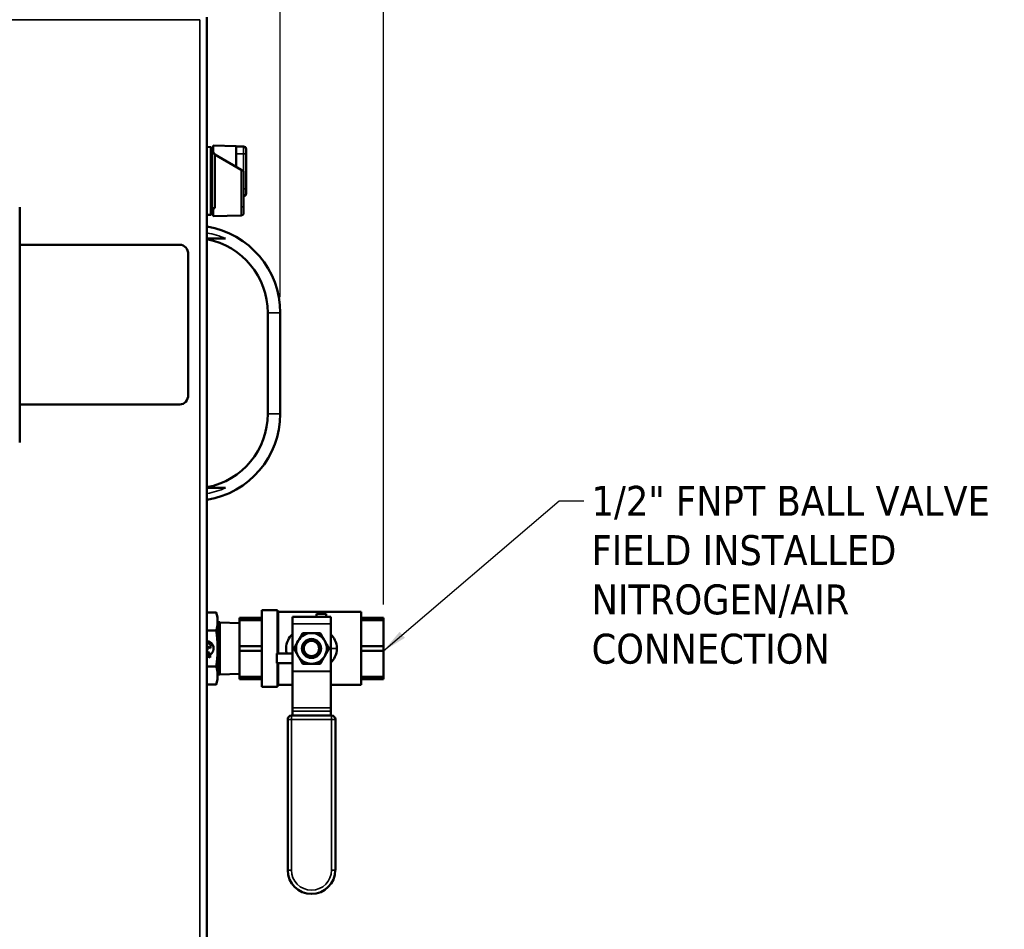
# Model space of a CAD drawing. Header units: inches. Extents: x 0 to 136, y 2 to 86.
# Tile 15 of 37: x 40 to 56, y 54 to 68. Entities that reach past the tile are written whole.
import ezdxf

# ---------------------------------------------------------------- set-up
doc = ezdxf.new("R2010")
doc.units = ezdxf.units.IN
doc.header["$LTSCALE"] = 4
doc.header["$MEASUREMENT"] = 0
for name, color, linetype, lineweight in [('Dimension (ANSI)', 7, 'Continuous', 25), ('Symbol (ANSI)', 7, 'Continuous', 25), ('Visible (ANSI)', 7, 'Continuous', 50), ('Visible Narrow (ANSI)', 7, 'Continuous', 35)]:
    doc.layers.add(name, color=color, linetype=linetype, lineweight=lineweight)
doc.styles.add('Dimension Text', font='tahoma.ttf')
doc.styles.add('Note Text (ANSI)', font='tahoma.ttf')
doc.dimstyles.new('Default (ANSI)$7', dxfattribs={"dimscale": 4, "dimtxt": 0.12, "dimasz": 0.098425, "dimexe": 0.125, "dimexo": 0.0625, "dimgap": 0.031496, "dimtad": 0, "dimtih": 1, "dimtoh": 1, "dimrnd": 1e-08, "dimzin": 4, "dimdsep": 46, "dimtxsty": 'Note Text (ANSI)', "dimcen": 0.09, "dimdle": 0.393701, "dimclrd": 256, "dimclre": 256, "dimclrt": 256, "dimadec": 0, "dimazin": 1, "dimtfac": 1, "dimtofl": 0, "dimtmove": 0, "dimatfit": 3, "dimfxl": 1, "dimtolj": 1, "dimtzin": 4, "dimlwd": -1, "dimlwe": -1, "dimarcsym": 0})
doc.dimstyles.new('Dual Dimension', dxfattribs={"dimscale": 4, "dimtxt": 0.12, "dimasz": 0.098425, "dimexe": 0.125, "dimexo": 0.0625, "dimgap": 0.031496, "dimtad": 0, "dimtih": 1, "dimtoh": 1, "dimrnd": 1e-08, "dimzin": 4, "dimdsep": 46, "dimtxsty": 'Dimension Text', "dimcen": 0.09, "dimdle": 0.393701, "dimclrd": 256, "dimclre": 256, "dimclrt": 256, "dimadec": 0, "dimazin": 1, "dimtfac": 1, "dimtofl": 0, "dimtmove": 0, "dimatfit": 3, "dimfxl": 1, "dimtolj": 1, "dimtzin": 4, "dimlwd": -1, "dimlwe": -1, "dimarcsym": 0})

# ---------------------------------------------------------------- blocks, each defined once
blk = doc.blocks.new('*D11')
at = {"layer": 'Defpoints', "color": 0, "transparency": 16777216}
for p in [(44.329, 74.963), (13.579, 63.635), (44.329, 63.635)]:
    blk.add_point(p, dxfattribs=at)
at = {"layer": 'Dimension (ANSI)', "transparency": 16777216}
for p, q in [((13.579, 63.885), (13.579, 75.463)), ((44.329, 63.885), (44.329, 75.463)), ((13.973, 74.963), (26.719, 74.963)), ((43.935, 74.963), (31.189, 74.963))]:
    blk.add_line(p, q, dxfattribs=at)
for points in [[(13.973, 75.029), (13.973, 74.898), (13.579, 74.963)], [(43.935, 75.029), (43.935, 74.898), (44.329, 74.963)]]:
    blk.add_solid(points, dxfattribs=at)
at = {"layer": 'Dimension (ANSI)', "transparency": 16777216, "insert": (28.954, 74.963), "char_height": 0.48, "attachment_point": 5, "style": 'Dimension Text'}
blk.add_mtext('\\A1;{\\H3.0x;(}\\S30.75^ 781.1 mm;{\\H3.0x;)}', dxfattribs=at)
blk = doc.blocks.new('*D19')
at = {"layer": 'Defpoints', "color": 0, "transparency": 16777216}
for p in [(45.987, 77.493), (13.579, 63.635), (45.987, 58.706)]:
    blk.add_point(p, dxfattribs=at)
at = {"layer": 'Dimension (ANSI)', "transparency": 16777216}
for p, q in [((13.579, 63.885), (13.579, 77.993)), ((45.987, 58.956), (45.987, 77.993)), ((13.973, 77.493), (27.544, 77.493)), ((45.593, 77.493), (32.022, 77.493))]:
    blk.add_line(p, q, dxfattribs=at)
for points in [[(13.973, 77.559), (13.973, 77.428), (13.579, 77.493)], [(45.593, 77.559), (45.593, 77.428), (45.987, 77.493)]]:
    blk.add_solid(points, dxfattribs=at)
at = {"layer": 'Dimension (ANSI)', "transparency": 16777216, "insert": (29.783, 77.493), "char_height": 0.48, "attachment_point": 5, "style": 'Dimension Text'}
blk.add_mtext('\\A1;{\\H3.0x;(}\\S32.41^ 823.2 mm;{\\H3.0x;)}', dxfattribs=at)

msp = doc.modelspace()

# ---------------------------------------------------------------- linework, layer by layer
at = {"layer": 'Visible (ANSI)'}
for p, q in [((43.153, 68.376), (43.153, 29.126)), ((43.214, 66.294), (43.153, 66.296)), ((43.214, 65.207), (43.214, 66.294)), ((43.23, 66.278), (43.214, 66.294)), ((43.23, 65.224), (43.23, 66.278)), ((43.253, 66.211), (43.23, 66.211)), ((43.253, 66.318), (43.253, 66.191)), ((43.253, 66.318), (43.62, 66.306)), ((43.255, 66.185), (43.253, 66.186)), ((43.253, 66.186), (43.253, 66.185)), ((43.253, 66.185), (43.255, 66.185)), ((43.277, 66.192), (43.277, 65.316)), ((43.62, 65.975), (43.62, 66.306)), ((43.623, 66.278), (43.62, 66.278)), ((43.623, 66.184), (43.623, 66.302)), ((43.742, 66.302), (43.623, 66.302)), ((43.623, 66.184), (43.623, 65.972)), ((43.781, 66.262), (43.781, 66.184)), ((43.781, 66.184), (43.781, 65.625)), ((43.703, 65.926), (43.277, 66.172)), ((43.703, 65.926), (43.737, 65.907)), ((43.737, 65.625), (43.737, 65.907)), ((43.742, 65.561), (43.742, 65.337)), ((43.781, 65.625), (43.781, 65.546)), ((40.153, 65.293), (40.153, 61.592)), ((43.253, 65.29), (43.23, 65.29)), ((43.253, 65.316), (43.253, 65.184)), ((43.742, 65.238), (43.742, 65.337)), ((43.214, 65.207), (43.153, 65.205)), ((43.23, 65.224), (43.214, 65.207)), ((43.703, 65.198), (43.253, 65.184)), ((43.451, 64.826), (43.153, 64.826)), ((42.717, 64.727), (40.153, 64.727)), ((42.852, 62.319), (42.852, 64.573)), ((44.129, 62.016), (44.129, 63.635)), ((44.329, 63.635), (44.329, 62.016)), ((40.153, 62.164), (42.716, 62.164)), ((43.153, 60.826), (43.451, 60.826)), ((43.303, 58.828), (43.153, 58.828)), ((43.324, 58.751), (43.303, 58.828)), ((44.034, 57.636), (44.034, 58.866)), ((44.034, 58.866), (44.284, 58.866)), ((44.284, 58.169), (44.284, 58.866)), ((44.296, 58.836), (44.284, 58.848)), ((44.296, 58.169), (44.296, 58.836)), ((44.296, 58.836), (45.627, 58.836)), ((44.912, 58.808), (44.912, 58.758)), ((45.066, 58.808), (44.912, 58.808)), ((45.066, 58.808), (45.066, 58.758)), ((45.627, 57.665), (45.627, 58.836)), ((43.324, 58.751), (43.324, 58.684)), ((43.324, 58.684), (43.324, 58.251)), ((43.362, 58.671), (43.324, 58.671)), ((43.362, 58.671), (43.362, 57.831)), ((43.674, 58.659), (43.362, 58.668)), ((43.674, 58.706), (43.674, 58.743)), ((44.034, 58.743), (43.674, 58.743)), ((43.674, 58.287), (43.674, 58.706)), ((43.674, 58.706), (44.034, 58.706)), ((44.523, 58.758), (44.523, 58.648)), ((44.523, 58.758), (45.138, 58.758)), ((44.523, 57.889), (44.523, 58.648)), ((45.138, 58.758), (45.138, 58.648)), ((45.138, 57.889), (45.138, 58.648)), ((45.987, 58.743), (45.627, 58.743)), ((45.627, 58.706), (45.987, 58.706)), ((45.987, 58.706), (45.987, 58.743)), ((45.987, 58.706), (45.987, 58.287)), ((43.303, 58.539), (43.153, 58.539)), ((43.21, 58.316), (43.153, 58.345)), ((43.153, 58.287), (43.21, 58.258)), ((43.21, 58.258), (43.21, 58.316)), ((43.674, 58.214), (43.674, 58.287)), ((44.034, 58.287), (43.674, 58.287)), ((45.987, 58.287), (45.627, 58.287)), ((45.987, 58.214), (45.987, 58.287)), ((43.164, 58.269), (43.153, 58.274)), ((43.204, 58.104), (43.153, 58.13)), ((43.192, 58.18), (43.155, 58.199)), ((43.155, 58.199), (43.155, 58.141)), ((43.155, 58.141), (43.192, 58.122)), ((43.164, 58.23), (43.164, 58.269)), ((43.192, 58.122), (43.192, 58.18)), ((43.204, 58.15), (43.204, 58.104)), ((43.324, 58.251), (43.324, 57.818)), ((43.674, 57.795), (43.674, 58.214)), ((43.674, 58.214), (44.034, 58.214)), ((44.273, 58.169), (44.523, 58.169)), ((44.273, 58.015), (44.273, 58.169)), ((45.627, 58.214), (45.987, 58.214)), ((45.987, 58.214), (45.987, 57.795)), ((44.273, 58.015), (44.523, 58.015)), ((44.284, 57.636), (44.284, 58.015)), ((44.296, 57.665), (44.296, 58.015)), ((43.303, 57.962), (43.153, 57.962)), ((43.362, 57.831), (43.324, 57.831)), ((43.324, 57.818), (43.324, 57.751)), ((43.674, 57.843), (43.362, 57.833)), ((44.523, 57.889), (44.523, 57.884)), ((44.523, 57.301), (44.523, 57.884)), ((45.138, 57.889), (45.138, 57.884)), ((45.138, 57.301), (45.138, 57.884)), ((43.303, 57.673), (43.153, 57.673)), ((43.324, 57.751), (43.303, 57.673)), ((43.674, 57.759), (43.674, 57.795)), ((44.034, 57.795), (43.674, 57.795)), ((43.674, 57.759), (44.034, 57.759)), ((44.296, 57.665), (44.284, 57.653)), ((44.296, 57.665), (44.523, 57.665)), ((45.138, 57.665), (45.627, 57.665)), ((45.987, 57.795), (45.627, 57.795)), ((45.627, 57.759), (45.987, 57.759)), ((45.987, 57.759), (45.987, 57.795)), ((44.034, 57.636), (44.284, 57.636)), ((44.523, 57.301), (44.523, 57.243)), ((44.523, 57.174), (44.523, 57.243)), ((45.138, 57.301), (45.138, 57.243)), ((45.138, 57.174), (45.138, 57.243)), ((44.448, 54.696), (44.448, 57.114)), ((44.508, 57.174), (45.153, 57.174)), ((45.213, 57.114), (45.213, 54.696))]:
    msp.add_line(p, q, dxfattribs=at)
for radius in [0.153, 0.123]:
    msp.add_circle((44.83, 58.251), radius, dxfattribs=at)
for centre, radius, start, end in [((43.742, 66.262), 0.0394, 0, 90), ((43.742, 65.546), 0.0394, 270, 0), ((39.996, 65.293), 0.157, 0, 13.257), ((42.929, 63.635), 1.4, 0, 80.7931), ((42.929, 63.635), 1.2, 0, 79.2417), ((42.929, 62.016), 1.4, 279.2069, 0), ((42.929, 62.016), 1.2, 280.7583, 0), ((39.996, 61.592), 0.157, 346.743, 0), ((44.83, 58.251), 0.246, 90, 150), ((44.83, 58.251), 0.246, 30, 90), ((43.139, 58.251), 0.12, 302.7972, 83.3002), ((44.83, 58.251), 0.246, 150, 210), ((44.83, 58.251), 0.246, 330, 30), ((43.15, 58.23), 0.014, 282.3736, 0), ((44.83, 58.251), 0.246, 210, 270), ((44.83, 58.251), 0.246, 270, 330), ((44.508, 57.114), 0.06, 90, 180), ((45.153, 57.114), 0.06, 0, 90), ((44.83, 54.696), 0.382, 180, 0)]:
    msp.add_arc(centre, radius, start, end, dxfattribs=at)
msp.add_ellipse((44.831, 58.251), major_axis=(0, 0.139), ratio=0.994843, start_param=4.412574, end_param=5.012204, dxfattribs=at)
for points, knots in [([(43.277, 66.192), (43.273, 66.192), (43.269, 66.192), (43.261, 66.192), (43.257, 66.191), (43.253, 66.191)], [-0.06004043, -0.06004043, -0.06004043, -0.06004043, -0.0300204, -0.0300204, -0.00000101, -0.00000101, -0.00000101, -0.00000101]), ([(43.737, 65.625), (43.737, 65.613), (43.738, 65.6), (43.741, 65.579), (43.742, 65.57), (43.742, 65.561)], [0.3466296, 0.3466296, 0.3466296, 0.3466296, 0.4359606, 0.4359606, 0.5090236, 0.5090236, 0.5090236, 0.5090236]), ([(43.253, 65.316), (43.257, 65.316), (43.261, 65.316), (43.269, 65.316), (43.273, 65.316), (43.277, 65.316)], [-0.06003988, -0.06003988, -0.06003988, -0.06003988, -0.03002091, -0.03002091, -0.000001, -0.000001, -0.000001, -0.000001]), ([(43.742, 65.238), (43.742, 65.235), (43.741, 65.233), (43.74, 65.226), (43.739, 65.222), (43.735, 65.215), (43.732, 65.212), (43.726, 65.206), (43.723, 65.204), (43.714, 65.2), (43.709, 65.198), (43.703, 65.198)], [0, 0, 0, 0, 0.0184322, 0.0184322, 0.0500649, 0.0500649, 0.0816976, 0.0816976, 0.1133302, 0.1133302, 0.1531598, 0.1531598, 0.1531598, 0.1531598]), ([(44.434, 58.169), (44.427, 58.195), (44.423, 58.223), (44.423, 58.25), (44.423, 58.297), (44.434, 58.344), (44.455, 58.386), (44.472, 58.42), (44.495, 58.452), (44.523, 58.479)], [-0.5366543, -0.5366543, -0.5366543, -0.5366543, -0.5, -0.5, -0.5, -0.4375, -0.4375, -0.4375, -0.3865123, -0.3865123, -0.3865123, -0.3865123]), ([(45.138, 58.479), (45.166, 58.451), (45.189, 58.42), (45.206, 58.386), (45.227, 58.344), (45.238, 58.297), (45.238, 58.251)], [-0.1135849, -0.1135849, -0.1135849, -0.1135849, -0.0625, -0.0625, -0.0625, 0, 0, 0, 0]), ([(44.687, 58.306), (44.688, 58.306), (44.688, 58.307), (44.698, 58.325), (44.713, 58.339), (44.733, 58.352), (44.737, 58.354), (44.741, 58.356)], [1.1023548, 1.1023548, 1.1023548, 1.1023548, 1.1070551, 1.1070551, 1.2556683, 1.2556683, 1.2900068, 1.2900068, 1.2900068, 1.2900068]), ([(44.741, 58.356), (44.733, 58.35), (44.726, 58.342), (44.72, 58.334), (44.714, 58.326), (44.709, 58.318), (44.705, 58.309), (44.701, 58.3), (44.698, 58.29), (44.695, 58.28), (44.693, 58.271), (44.692, 58.261), (44.692, 58.251), (44.692, 58.241), (44.693, 58.231), (44.695, 58.221), (44.697, 58.211), (44.701, 58.202), (44.705, 58.193), (44.709, 58.183), (44.714, 58.175), (44.72, 58.167), (44.726, 58.159), (44.733, 58.152), (44.741, 58.145)], [0, 0, 0, 0, 0.125, 0.125, 0.125, 0.25, 0.25, 0.25, 0.375, 0.375, 0.375, 0.5, 0.5, 0.5, 0.625, 0.625, 0.625, 0.75, 0.75, 0.75, 0.875, 0.875, 0.875, 1, 1, 1, 1]), ([(44.745, 58.123), (44.754, 58.118), (44.762, 58.114), (44.791, 58.104), (44.811, 58.102), (44.849, 58.104), (44.868, 58.109), (44.902, 58.126), (44.918, 58.138), (44.942, 58.164), (44.952, 58.18), (44.965, 58.215), (44.969, 58.233), (44.969, 58.251), (44.969, 58.268), (44.965, 58.287), (44.952, 58.321), (44.942, 58.337), (44.918, 58.364), (44.902, 58.375), (44.868, 58.392), (44.849, 58.397), (44.811, 58.399), (44.791, 58.397), (44.762, 58.387), (44.754, 58.383), (44.745, 58.378)], [1.510472, 1.510472, 1.510472, 1.510472, 1.581342, 1.581342, 1.727, 1.727, 1.865229, 1.865229, 2.003458, 2.003458, 2.136212, 2.136212, 2.268966, 2.268966, 2.268966, 2.40172, 2.40172, 2.534474, 2.534474, 2.672703, 2.672703, 2.810932, 2.810932, 2.95659, 2.95659, 3.02746, 3.02746, 3.02746, 3.02746]), ([(44.741, 58.145), (44.737, 58.147), (44.733, 58.149), (44.713, 58.162), (44.698, 58.177), (44.688, 58.194), (44.688, 58.195), (44.687, 58.195)], [0.6268768, 0.6268768, 0.6268768, 0.6268768, 0.6612153, 0.6612153, 0.8098286, 0.8098286, 0.8145288, 0.8145288, 0.8145288, 0.8145288]), ([(44.98, 58.282), (44.982, 58.272), (44.983, 58.261), (44.983, 58.251), (44.983, 58.24), (44.982, 58.23), (44.98, 58.219)], [-0.0783391, -0.0783391, -0.0783391, -0.0783391, 0, 0, 0, 0.0783391, 0.0783391, 0.0783391, 0.0783391]), ([(45.238, 58.251), (45.238, 58.204), (45.227, 58.157), (45.206, 58.115), (45.189, 58.081), (45.166, 58.05), (45.138, 58.022)], [-1, -1, -1, -1, -0.9375, -0.9375, -0.9375, -0.8866489, -0.8866489, -0.8866489, -0.8866489])]:
    msp.add_open_spline(points, degree=3, knots=knots, dxfattribs=at)
for points in [[(42.852, 64.573), (42.852, 64.658), (42.792, 64.727), (42.717, 64.727)], [(42.716, 62.164), (42.791, 62.164), (42.852, 62.234), (42.852, 62.319)]]:
    msp.add_open_spline(points, degree=3, dxfattribs=at)
for points, weights in [([(43.303, 58.828), (43.324, 58.751), (43.324, 58.684)], [1.01001874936, 1.04314139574, 1]), ([(43.324, 58.684), (43.324, 58.617), (43.303, 58.539)], [1, 1.04314139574, 1.01001874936]), ([(43.303, 58.539), (43.324, 58.385), (43.324, 58.251)], [1.01001874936, 1.04314139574, 1]), ([(44.617, 58.374), (44.65, 58.431), (44.688, 58.497)], [1.85054789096, 1.85054789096, 1.71768453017]), ([(44.83, 58.497), (44.765, 58.497), (44.688, 58.497)], [1.85054789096, 1.85054789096, 1.71768453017]), ([(44.972, 58.497), (44.896, 58.497), (44.83, 58.497)], [1.71768453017, 1.85054789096, 1.85054789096]), ([(44.972, 58.497), (45.011, 58.431), (45.043, 58.374)], [1.71768453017, 1.85054789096, 1.85054789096]), ([(44.546, 58.251), (44.584, 58.317), (44.617, 58.374)], [1.71768453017, 1.85054789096, 1.85054789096]), ([(45.043, 58.374), (45.076, 58.317), (45.115, 58.251)], [1.85054789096, 1.85054789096, 1.71768453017]), ([(43.324, 58.251), (43.324, 58.117), (43.303, 57.962)], [1, 1.04314139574, 1.01001874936]), ([(44.617, 58.128), (44.584, 58.185), (44.546, 58.251)], [1.85054789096, 1.85054789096, 1.71768453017]), ([(44.688, 58.005), (44.65, 58.071), (44.617, 58.128)], [1.71768453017, 1.85054789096, 1.85054789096]), ([(45.043, 58.128), (45.011, 58.071), (44.972, 58.005)], [1.85054789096, 1.85054789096, 1.71768453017]), ([(45.115, 58.251), (45.076, 58.185), (45.043, 58.128)], [1.71768453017, 1.85054789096, 1.85054789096]), ([(44.83, 58.005), (44.765, 58.005), (44.688, 58.005)], [1.85054789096, 1.85054789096, 1.71768453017]), ([(44.972, 58.005), (44.896, 58.005), (44.83, 58.005)], [1.71768453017, 1.85054789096, 1.85054789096]), ([(43.303, 57.962), (43.324, 57.885), (43.324, 57.818)], [1.01001874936, 1.04314139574, 1]), ([(43.324, 57.818), (43.324, 57.751), (43.303, 57.673)], [1, 1.04314139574, 1.01001874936])]:
    msp.add_rational_spline(points, weights, degree=2, dxfattribs=at)
at = {"layer": 'Visible Narrow (ANSI)'}
for p, q in [((43.04, 68.337), (14.884, 68.337)), ((43.04, 29.166), (43.04, 68.337)), ((43.623, 66.184), (43.742, 66.184)), ((43.742, 66.184), (43.742, 66.302)), ((43.781, 66.184), (43.742, 66.184)), ((43.742, 66.184), (43.742, 65.625)), ((43.62, 66.18), (43.623, 66.18)), ((43.703, 65.926), (43.703, 65.337)), ((43.742, 65.625), (43.737, 65.625)), ((43.781, 65.625), (43.742, 65.625)), ((43.742, 65.561), (43.742, 65.625)), ((43.703, 65.337), (43.742, 65.337)), ((44.129, 63.635), (44.329, 63.635)), ((44.329, 62.016), (44.129, 62.016)), ((45.138, 58.648), (44.523, 58.648)), ((45.238, 58.251), (45.138, 58.251)), ((44.523, 57.889), (45.138, 57.889)), ((45.138, 57.884), (44.523, 57.884)), ((44.523, 57.301), (45.138, 57.301)), ((45.138, 57.243), (44.523, 57.243)), ((44.508, 57.114), (44.448, 57.114)), ((44.508, 57.174), (44.508, 57.114)), ((45.153, 57.114), (44.508, 57.114)), ((44.508, 57.114), (44.508, 54.696)), ((45.153, 57.114), (45.153, 57.174)), ((45.153, 54.696), (45.153, 57.114)), ((45.213, 57.114), (45.153, 57.114)), ((44.448, 54.696), (44.508, 54.696)), ((45.213, 54.696), (45.153, 54.696))]:
    msp.add_line(p, q, dxfattribs=at)
for centre, radius, start, end in [((42.929, 63.635), 1.3, 66.3249, 80.078), ((42.929, 62.016), 1.3, 279.922, 293.6751), ((44.83, 54.696), 0.322, 180, 0)]:
    msp.add_arc(centre, radius, start, end, dxfattribs=at)
msp.add_open_spline([(43.703, 65.337), (43.703, 65.328), (43.703, 65.319), (43.703, 65.301), (43.703, 65.292), (43.703, 65.276), (43.703, 65.268), (43.703, 65.253), (43.703, 65.245), (43.703, 65.232), (43.703, 65.227), (43.703, 65.217), (43.703, 65.212), (43.703, 65.205), (43.703, 65.203), (43.703, 65.199), (43.703, 65.198), (43.703, 65.198), (43.703, 65.198), (43.703, 65.198)], degree=3, knots=[0, 0, 0, 0, 0.000494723, 0.000494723, 0.000989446, 0.000989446, 0.001484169, 0.001484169, 0.001978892, 0.001978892, 0.002473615, 0.002473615, 0.002968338, 0.002968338, 0.003463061, 0.003463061, 0.003957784, 0.003957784, 0.00395975, 0.00395975, 0.00395975, 0.00395975], dxfattribs=at)

# ---------------------------------------------------------------- texts
at = {"layer": 'Symbol (ANSI)', "insert": (49.323, 60.859), "char_height": 0.48, "width": 6.71494, "attachment_point": 1, "line_spacing_factor": 0.987884, "style": 'Note Text (ANSI)'}
msp.add_mtext('\\fTahoma|b0|i0;1/2" FNPT BALL VALVE\\P\\fTahoma|b0|i0;FIELD INSTALLED\\P\\fTahoma|b0|i0;NITROGEN/AIR\\P\\fTahoma|b0|i0;CONNECTION', dxfattribs=at)

# ---------------------------------------------------------------- dimensions: what is measured, and where the dimension line sits
at = {"layer": 'Dimension (ANSI)'}
dim = msp.add_linear_dim(base=(45.987, 77.493), p1=(13.579, 63.635), p2=(45.987, 58.706), text='{\\H3.0x;(}\\S<>^ 823.2 mm;{\\H3.0x;)}', dimstyle='Dual Dimension', override={"dimgap": 0.031496, "dimtih": 0, "dimtoh": 0, "dimdec": 2, "dimpost": '\\X', "dimtol": 0, "dimlim": 0, "dimtp": 0, "dimtm": 0, "dimtdec": 2, "dimatfit": 1}, dxfattribs=at)
dim.commit()
dim.dimension.update_dxf_attribs({"geometry": '*D19', "text_midpoint": (29.783, 77.493), "dimtype": 160})
dim = msp.add_linear_dim(base=(44.329, 74.963), p1=(13.579, 63.635), p2=(44.329, 63.635), angle=180, text='{\\H3.0x;(}\\S<>^ 781.1 mm;{\\H3.0x;)}', dimstyle='Dual Dimension', override={"dimgap": 0.031496, "dimtih": 0, "dimtoh": 0, "dimdec": 2, "dimpost": '\\X', "dimtol": 0, "dimlim": 0, "dimtp": 0, "dimtm": 0, "dimtdec": 2, "dimatfit": 1}, dxfattribs=at)
dim.commit()
dim.dimension.update_dxf_attribs({"geometry": '*D11', "text_midpoint": (28.954, 74.963), "dimtype": 160})

# ---------------------------------------------------------------- leaders
at = {"layer": 'Symbol (ANSI)', "annotation_type": 0, "has_hookline": 1, "hookline_direction": 0, "text_width": 6.622}
msp.add_leader([(45.987, 58.214), (48.803, 60.619), (49.197, 60.619)], dimstyle='Default (ANSI)$7', override={"dimtad": 0}, dxfattribs=at)

doc.saveas('drawing.dxf')
